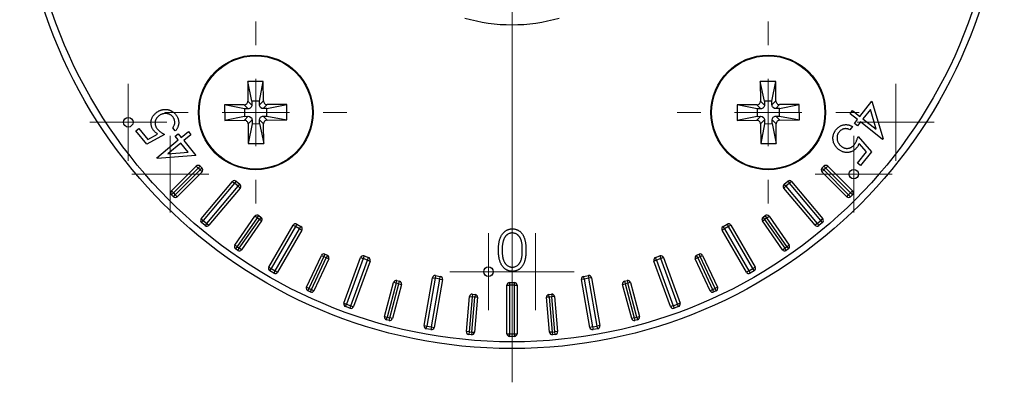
# Model space of a CAD drawing. Header units: millimetres. Extents: x -886 to 1060, y 410 to 488.
# Tile 3 of 4: x 985 to 1058, y 410 to 437. Entities that reach past the tile are written whole.
import ezdxf

# ---------------------------------------------------------------- set-up
doc = ezdxf.new("R2010")
doc.units = ezdxf.units.MM

# ---------------------------------------------------------------- blocks, each defined once
blk = doc.blocks.new('SW_CENTERMARKSYMBOL_0')
at = {"color": 0, "linetype": 'Continuous', "lineweight": 18}
for p, q in [((0, 5), (0, 6.75)), ((0, 0), (0, 2.5)), ((-5, 0), (-6.75, 0)), ((0, 0), (-2.5, 0)), ((0, 0), (0, -2.5)), ((0, 0), (2.5, 0)), ((5, 0), (6.75, 0)), ((0, -5), (0, -6.75))]:
    blk.add_line(p, q, dxfattribs=at)
blk = doc.blocks.new('SW_CENTERMARKSYMBOL_1')
at = {"color": 0, "linetype": 'Continuous', "lineweight": 18}
blk.add_line((0, -5), (0, -39), dxfattribs=at)
blk = doc.blocks.new('SW_CENTERMARKSYMBOL_3')
at = {"color": 0, "linetype": 'Continuous', "lineweight": 18}
for p, q in [((0, 5), (0, 6.75)), ((0, 0), (0, 2.5)), ((-5, 0), (-6.75, 0)), ((0, 0), (-2.5, 0)), ((0, 0), (0, -2.5)), ((0, 0), (2.5, 0)), ((5, 0), (6.75, 0)), ((0, -5), (0, -6.75))]:
    blk.add_line(p, q, dxfattribs=at)
blk = doc.blocks.new('SW_CENTERMARKSYMBOL_5')
at = {"color": 0, "linetype": 'Continuous', "lineweight": 18}
for p, q in [((0, 2.5), (0, 2.85)), ((0, 0), (0, 2.5)), ((-2.5, 0), (-2.85, 0)), ((0, 0), (-2.5, 0)), ((0, 0), (0, -2.5)), ((0, 0), (2.5, 0)), ((2.5, 0), (2.85, 0)), ((0, -2.5), (0, -2.85))]:
    blk.add_line(p, q, dxfattribs=at)
blk = doc.blocks.new('SW_CENTERMARKSYMBOL_6')
at = {"color": 0, "linetype": 'Continuous', "lineweight": 18}
for p, q in [((0, 2.5), (0, 2.85)), ((0, 0), (0, 2.5)), ((-2.5, 0), (-2.85, 0)), ((0, 0), (-2.5, 0)), ((0, 0), (0, -2.5)), ((0, 0), (2.5, 0)), ((2.5, 0), (2.85, 0)), ((0, -2.5), (0, -2.85))]:
    blk.add_line(p, q, dxfattribs=at)
blk = doc.blocks.new('SW_CENTERMARKSYMBOL_7')
at = {"color": 0, "linetype": 'Continuous', "lineweight": 18}
for p, q in [((0, 2.5), (0, 2.85)), ((0, 0), (0, 2.5)), ((-2.5, 0), (-2.85, 0)), ((0, 0), (-2.5, 0)), ((0, 0), (0, -2.5)), ((0, 0), (2.5, 0)), ((2.5, 0), (2.85, 0)), ((0, -2.5), (0, -2.85))]:
    blk.add_line(p, q, dxfattribs=at)
blk = doc.blocks.new('SW_CENTERMARKSYMBOL_8')
at = {"color": 0, "linetype": 'Continuous', "lineweight": 18}
for p, q in [((0, 2.5), (0, 2.85)), ((0, 0), (0, 2.5)), ((-2.5, 0), (-2.85, 0)), ((0, 0), (-2.5, 0)), ((0, 0), (0, -2.5)), ((0, 0), (2.5, 0)), ((2.5, 0), (2.85, 0)), ((0, -2.5), (0, -2.85))]:
    blk.add_line(p, q, dxfattribs=at)
blk = doc.blocks.new('SW_CENTERMARKSYMBOL_9')
at = {"color": 0, "linetype": 'Continuous', "lineweight": 18}
for p, q in [((0, 2.5), (0, 2.85)), ((0, 0), (0, 2.5)), ((-2.5, 0), (-2.85, 0)), ((0, 0), (-2.5, 0)), ((0, 0), (0, -2.5)), ((0, 0), (2.5, 0)), ((2.5, 0), (2.85, 0)), ((0, -2.5), (0, -2.85))]:
    blk.add_line(p, q, dxfattribs=at)
blk = doc.blocks.new('SW_CENTERMARKSYMBOL_10')
at = {"color": 0, "linetype": 'Continuous', "lineweight": 18}
for p, q in [((0, 2.5), (0, 2.85)), ((0, 0), (0, 2.5)), ((-2.5, 0), (-2.85, 0)), ((0, 0), (-2.5, 0)), ((0, 0), (0, -2.5)), ((0, 0), (2.5, 0)), ((2.5, 0), (2.85, 0)), ((0, -2.5), (0, -2.85))]:
    blk.add_line(p, q, dxfattribs=at)

msp = doc.modelspace()

# ---------------------------------------------------------------- linework, layer by layer
at = {"color": 7, "linetype": 'Continuous', "lineweight": 25}
for p, q in [((1002.709, 432.784), (1001.559, 432.774)), ((1001.559, 432.774), (1001.571, 431.324)), ((1001.867, 431.307), (1001.559, 432.774)), ((1002.426, 431.311), (1002.709, 432.784)), ((1002.721, 431.334), (1002.709, 432.784)), ((1040.709, 432.784), (1039.559, 432.774)), ((1039.559, 432.774), (1039.571, 431.324)), ((1039.867, 431.307), (1039.559, 432.774)), ((1040.426, 431.311), (1040.709, 432.784)), ((1040.721, 431.334), (1040.709, 432.784)), ((1001.299, 431.047), (999.849, 431.034)), ((999.849, 431.034), (999.859, 429.884)), ((1001.322, 430.752), (999.849, 431.034)), ((1001.597, 430.754), (1001.299, 431.047)), ((1001.597, 430.754), (1001.322, 430.752)), ((1001.322, 430.752), (1001.327, 430.192)), ((1001.869, 431.032), (1001.571, 431.324)), ((1002.426, 431.311), (1001.867, 431.307)), ((1001.867, 431.307), (1001.869, 431.032)), ((1002.429, 431.037), (1002.426, 431.311)), ((1002.429, 431.037), (1002.721, 431.334)), ((1002.706, 430.764), (1002.998, 431.062)), ((1002.981, 430.767), (1002.706, 430.764)), ((1002.981, 430.767), (1004.449, 431.075)), ((1002.986, 430.207), (1002.981, 430.767)), ((1004.449, 431.075), (1002.998, 431.062)), ((1004.459, 429.925), (1004.449, 431.075)), ((1039.299, 431.047), (1037.849, 431.034)), ((1037.849, 431.034), (1037.859, 429.884)), ((1039.322, 430.752), (1037.849, 431.034)), ((1039.597, 430.754), (1039.299, 431.047)), ((1039.597, 430.754), (1039.322, 430.752)), ((1039.322, 430.752), (1039.327, 430.192)), ((1039.869, 431.032), (1039.571, 431.324)), ((1040.426, 431.311), (1039.867, 431.307)), ((1039.867, 431.307), (1039.869, 431.032)), ((1040.429, 431.037), (1040.426, 431.311)), ((1040.429, 431.037), (1040.721, 431.334)), ((1040.706, 430.764), (1040.998, 431.062)), ((1040.981, 430.767), (1040.706, 430.764)), ((1040.981, 430.767), (1042.449, 431.075)), ((1040.986, 430.207), (1040.981, 430.767)), ((1042.449, 431.075), (1040.998, 431.062)), ((1042.459, 429.925), (1042.449, 431.075)), ((1046.949, 430.188), (1047.842, 431.31)), ((1047.842, 431.31), (1048.663, 428.52)), ((1001.327, 430.192), (999.859, 429.884)), ((1001.601, 430.195), (1001.309, 429.897)), ((1001.327, 430.192), (1001.601, 430.195)), ((1002.711, 430.204), (1002.986, 430.207)), ((1002.711, 430.204), (1003.009, 429.912)), ((1002.986, 430.207), (1004.459, 429.925)), ((1039.327, 430.192), (1037.859, 429.884)), ((1039.601, 430.195), (1039.309, 429.897)), ((1039.327, 430.192), (1039.601, 430.195)), ((1040.711, 430.204), (1040.986, 430.207)), ((1040.711, 430.204), (1041.009, 429.912)), ((1040.986, 430.207), (1042.459, 429.925)), ((1046.217, 430.387), (1046.404, 430.622)), ((1046.762, 429.953), (1046.217, 430.387)), ((1046.404, 430.622), (1046.949, 430.188)), ((1047.725, 430.699), (1047.175, 430.008)), ((1047.175, 430.008), (1048.153, 429.23)), ((1048.153, 429.23), (1047.725, 430.699)), ((993.266, 429.117), (993.484, 429.297)), ((993.484, 429.297), (994.157, 428.48)), ((996.191, 429.109), (995.997, 429.345)), ((999.859, 429.884), (1001.309, 429.897)), ((1001.879, 429.922), (1001.586, 429.625)), ((1001.586, 429.625), (1001.599, 428.175)), ((1001.881, 429.647), (1001.599, 428.175)), ((1001.879, 429.922), (1001.881, 429.647)), ((1001.881, 429.647), (1002.441, 429.652)), ((1002.441, 429.652), (1002.438, 429.927)), ((1002.438, 429.927), (1002.736, 429.635)), ((1002.441, 429.652), (1002.749, 428.185)), ((1002.749, 428.185), (1002.736, 429.635)), ((1003.009, 429.912), (1004.459, 429.925)), ((1037.859, 429.884), (1039.309, 429.897)), ((1039.879, 429.922), (1039.586, 429.625)), ((1039.586, 429.625), (1039.599, 428.175)), ((1039.881, 429.647), (1039.599, 428.175)), ((1039.879, 429.922), (1039.881, 429.647)), ((1039.881, 429.647), (1040.441, 429.652)), ((1040.438, 429.927), (1040.736, 429.635)), ((1040.441, 429.652), (1040.438, 429.927)), ((1040.441, 429.652), (1040.749, 428.185)), ((1040.749, 428.185), (1040.736, 429.635)), ((1041.009, 429.912), (1042.459, 429.925)), ((1046.389, 429.436), (1046.197, 429.194)), ((1046.536, 429.669), (1046.762, 429.953)), ((1046.762, 429.489), (1046.536, 429.669)), ((1046.988, 429.773), (1046.762, 429.489)), ((1048.624, 428.472), (1046.988, 429.773)), ((994.084, 428.125), (993.266, 429.117)), ((995.397, 428.85), (994.084, 428.125)), ((994.157, 428.48), (994.876, 428.881)), ((996.18, 428.719), (996.4, 428.9)), ((996.408, 428.442), (996.18, 428.719)), ((996.4, 428.9), (996.628, 428.623)), ((996.628, 428.623), (997.161, 429.063)), ((997.35, 428.833), (996.817, 428.394)), ((997.161, 429.063), (997.35, 428.833)), ((1046.811, 428.706), (1047.804, 427.562)), ((1048.663, 428.52), (1048.624, 428.472)), ((994.811, 427.126), (996.408, 428.442)), ((996.597, 428.212), (995.642, 427.425)), ((997.154, 427.537), (996.597, 428.212)), ((996.817, 428.394), (997.721, 427.298)), ((1001.599, 428.175), (1002.749, 428.185)), ((1039.599, 428.175), (1040.749, 428.185)), ((1047.436, 427.56), (1046.89, 428.185)), ((994.85, 427.079), (994.811, 427.126)), ((997.721, 427.298), (994.85, 427.079)), ((995.642, 427.425), (997.154, 427.537)), ((1046.771, 426.723), (1047.436, 427.56)), ((1047.804, 427.562), (1046.995, 426.545)), ((995.91, 424.66), (997.749, 426.498)), ((997.89, 426.357), (996.052, 424.518)), ((997.89, 426.357), (997.749, 426.498)), ((997.89, 426.357), (998.032, 426.498)), ((998.032, 426.215), (997.89, 426.357)), ((998.032, 426.498), (998.173, 426.357)), ((998.173, 426.357), (998.032, 426.215)), ((1044.134, 426.357), (1044.276, 426.498)), ((1044.134, 426.357), (1044.276, 426.215)), ((1044.417, 426.357), (1044.276, 426.498)), ((1044.417, 426.357), (1044.276, 426.215)), ((1044.417, 426.357), (1044.559, 426.498)), ((1046.256, 424.518), (1044.417, 426.357)), ((1044.559, 426.498), (1046.397, 424.66)), ((1046.995, 426.545), (1046.771, 426.723)), ((996.193, 424.377), (998.032, 426.215)), ((998.173, 426.074), (996.334, 424.236)), ((998.173, 426.074), (998.032, 426.215)), ((1044.134, 426.074), (1044.276, 426.215)), ((1045.973, 424.236), (1044.134, 426.074)), ((1044.276, 426.215), (1046.114, 424.377)), ((998.112, 422.602), (1000.426, 425.36)), ((1000.579, 425.232), (998.265, 422.474)), ((998.533, 422.249), (1000.847, 425.007)), ((1001.001, 424.878), (998.686, 422.12)), ((1000.426, 425.36), (1000.579, 425.232)), ((1000.708, 425.385), (1000.579, 425.232)), ((1000.847, 425.007), (1000.579, 425.232)), ((1000.708, 425.385), (1000.976, 425.16)), ((1000.847, 425.007), (1000.976, 425.16)), ((1000.847, 425.007), (1001.001, 424.878)), ((1041.46, 425.007), (1041.307, 424.878)), ((1043.621, 422.12), (1041.307, 424.878)), ((1041.332, 425.16), (1041.6, 425.385)), ((1041.46, 425.007), (1041.332, 425.16)), ((1041.728, 425.232), (1041.46, 425.007)), ((1041.46, 425.007), (1043.774, 422.249)), ((1041.6, 425.385), (1041.728, 425.232)), ((1041.881, 425.36), (1041.728, 425.232)), ((1044.042, 422.474), (1041.728, 425.232)), ((1041.881, 425.36), (1044.195, 422.602)), ((996.052, 424.518), (995.91, 424.66)), ((996.052, 424.518), (995.91, 424.377)), ((996.052, 424.236), (995.91, 424.377)), ((996.052, 424.518), (996.193, 424.377)), ((996.052, 424.236), (996.193, 424.377)), ((996.334, 424.236), (996.193, 424.377)), ((1045.973, 424.236), (1046.114, 424.377)), ((1046.114, 424.377), (1046.256, 424.518)), ((1046.256, 424.236), (1046.114, 424.377)), ((1046.256, 424.518), (1046.397, 424.66)), ((1046.256, 424.518), (1046.397, 424.377)), ((1046.397, 424.377), (1046.256, 424.236)), ((1000.604, 420.653), (1002.095, 422.783)), ((1002.259, 422.668), (1002.095, 422.783)), ((1002.259, 422.668), (1002.373, 422.832)), ((1002.373, 422.832), (1002.537, 422.718)), ((1002.537, 422.718), (1002.423, 422.554)), ((1039.77, 422.718), (1039.934, 422.832)), ((1039.77, 422.718), (1039.885, 422.554)), ((1040.049, 422.668), (1039.934, 422.832)), ((1040.049, 422.668), (1040.213, 422.783)), ((1040.213, 422.783), (1041.704, 420.653)), ((998.112, 422.602), (998.265, 422.474)), ((998.137, 422.321), (998.265, 422.474)), ((998.405, 422.096), (998.137, 422.321)), ((998.265, 422.474), (998.533, 422.249)), ((998.533, 422.249), (998.405, 422.096)), ((998.533, 422.249), (998.686, 422.12)), ((1002.259, 422.668), (1000.767, 420.539)), ((1000.931, 420.424), (1002.423, 422.554)), ((1002.586, 422.439), (1001.095, 420.309)), ((1002.423, 422.554), (1002.259, 422.668)), ((1002.586, 422.439), (1002.423, 422.554)), ((1003.129, 419.01), (1004.929, 422.127)), ((1005.102, 422.027), (1003.302, 418.91)), ((1004.929, 422.127), (1005.102, 422.027)), ((1005.202, 422.2), (1005.102, 422.027)), ((1005.405, 421.852), (1005.102, 422.027)), ((1005.202, 422.2), (1005.505, 422.025)), ((1005.405, 421.852), (1005.505, 422.025)), ((1036.802, 422.025), (1037.105, 422.2)), ((1036.902, 421.852), (1036.802, 422.025)), ((1037.205, 422.027), (1036.902, 421.852)), ((1037.105, 422.2), (1037.205, 422.027)), ((1037.378, 422.127), (1037.205, 422.027)), ((1039.005, 418.91), (1037.205, 422.027)), ((1037.378, 422.127), (1039.178, 419.01)), ((1039.721, 422.439), (1039.885, 422.554)), ((1041.212, 420.309), (1039.721, 422.439)), ((1040.049, 422.668), (1039.885, 422.554)), ((1039.885, 422.554), (1041.376, 420.424)), ((1041.54, 420.539), (1040.049, 422.668)), ((1043.774, 422.249), (1043.621, 422.12)), ((1043.774, 422.249), (1044.042, 422.474)), ((1043.774, 422.249), (1043.903, 422.096)), ((1044.171, 422.321), (1043.903, 422.096)), ((1044.195, 422.602), (1044.042, 422.474)), ((1044.171, 422.321), (1044.042, 422.474)), ((1003.605, 418.735), (1005.405, 421.852)), ((1005.579, 421.752), (1003.779, 418.635)), ((1005.405, 421.852), (1005.579, 421.752)), ((1036.902, 421.852), (1036.729, 421.752)), ((1038.529, 418.635), (1036.729, 421.752)), ((1036.902, 421.852), (1038.702, 418.735)), ((1000.767, 420.539), (1000.604, 420.653)), ((1000.767, 420.539), (1000.653, 420.375)), ((1000.767, 420.539), (1000.931, 420.424)), ((1041.376, 420.424), (1041.54, 420.539)), ((1041.54, 420.539), (1041.704, 420.653)), ((1041.54, 420.539), (1041.655, 420.375)), ((1000.817, 420.26), (1000.653, 420.375)), ((1000.817, 420.26), (1000.931, 420.424)), ((1001.095, 420.309), (1000.931, 420.424)), ((1005.921, 417.523), (1007.02, 419.879)), ((1007.201, 419.795), (1006.103, 417.438)), ((1007.02, 419.879), (1007.201, 419.795)), ((1007.286, 419.976), (1007.201, 419.795)), ((1007.383, 419.71), (1007.201, 419.795)), ((1007.286, 419.976), (1007.467, 419.891)), ((1007.467, 419.891), (1007.383, 419.71)), ((1010.182, 419.845), (1010.113, 419.657)), ((1010.182, 419.845), (1010.511, 419.725)), ((1031.797, 419.725), (1032.126, 419.845)), ((1032.126, 419.845), (1032.194, 419.657)), ((1034.84, 419.891), (1035.021, 419.976)), ((1034.925, 419.71), (1034.84, 419.891)), ((1035.106, 419.795), (1034.925, 419.71)), ((1035.106, 419.795), (1035.021, 419.976)), ((1035.106, 419.795), (1035.287, 419.879)), ((1036.205, 417.438), (1035.106, 419.795)), ((1035.287, 419.879), (1036.386, 417.523)), ((1041.212, 420.309), (1041.376, 420.424)), ((1041.491, 420.26), (1041.376, 420.424)), ((1041.655, 420.375), (1041.491, 420.26)), ((1006.284, 417.354), (1007.383, 419.71)), ((1007.564, 419.626), (1006.465, 417.269)), ((1007.564, 419.626), (1007.383, 419.71)), ((1008.694, 416.343), (1009.925, 419.725)), ((1010.113, 419.657), (1008.882, 416.274)), ((1009.211, 416.154), (1010.442, 419.537)), ((1010.63, 419.469), (1009.399, 416.086)), ((1009.925, 419.725), (1010.113, 419.657)), ((1010.442, 419.537), (1010.113, 419.657)), ((1010.442, 419.537), (1010.511, 419.725)), ((1010.442, 419.537), (1010.63, 419.469)), ((1031.865, 419.537), (1031.677, 419.469)), ((1032.909, 416.086), (1031.677, 419.469)), ((1031.865, 419.537), (1031.797, 419.725)), ((1032.194, 419.657), (1031.865, 419.537)), ((1031.865, 419.537), (1033.097, 416.154)), ((1032.382, 419.725), (1032.194, 419.657)), ((1033.425, 416.274), (1032.194, 419.657)), ((1032.382, 419.725), (1033.613, 416.343)), ((1034.925, 419.71), (1034.743, 419.626)), ((1035.842, 417.269), (1034.743, 419.626)), ((1034.925, 419.71), (1036.023, 417.354)), ((1003.129, 419.01), (1003.302, 418.91)), ((1003.202, 418.736), (1003.302, 418.91)), ((1003.505, 418.561), (1003.202, 418.736)), ((1003.302, 418.91), (1003.605, 418.735)), ((1003.605, 418.735), (1003.505, 418.561)), ((1003.605, 418.735), (1003.779, 418.635)), ((1015.494, 418.39), (1015.459, 418.193)), ((1015.494, 418.39), (1015.839, 418.329)), ((1015.804, 418.132), (1015.839, 418.329)), ((1026.469, 418.329), (1026.813, 418.39)), ((1026.503, 418.132), (1026.469, 418.329)), ((1026.813, 418.39), (1026.848, 418.193)), ((1038.702, 418.735), (1038.529, 418.635)), ((1038.702, 418.735), (1039.005, 418.91)), ((1038.702, 418.735), (1038.802, 418.561)), ((1039.105, 418.736), (1038.802, 418.561)), ((1039.178, 419.01), (1039.005, 418.91)), ((1039.105, 418.736), (1039.005, 418.91)), ((1011.702, 415.363), (1012.375, 417.875)), ((1012.568, 417.823), (1011.895, 415.311)), ((1012.088, 415.26), (1012.761, 417.771)), ((1012.954, 417.719), (1012.282, 415.208)), ((1012.568, 417.823), (1012.375, 417.875)), ((1012.568, 417.823), (1012.62, 418.016)), ((1012.761, 417.771), (1012.568, 417.823)), ((1012.62, 418.016), (1012.813, 417.964)), ((1012.761, 417.771), (1012.813, 417.964)), ((1012.761, 417.771), (1012.954, 417.719)), ((1014.637, 414.682), (1015.262, 418.228)), ((1015.459, 418.193), (1014.834, 414.648)), ((1015.179, 414.587), (1015.804, 418.132)), ((1015.262, 418.228), (1015.459, 418.193)), ((1016.001, 418.097), (1015.376, 414.552)), ((1015.804, 418.132), (1015.459, 418.193)), ((1015.804, 418.132), (1016.001, 418.097)), ((1020.779, 414.079), (1020.779, 417.679)), ((1020.779, 417.679), (1020.979, 417.679)), ((1020.979, 417.879), (1020.979, 417.679)), ((1020.979, 417.879), (1021.329, 417.879)), ((1020.979, 417.679), (1020.979, 414.079)), ((1021.329, 417.679), (1020.979, 417.679)), ((1021.329, 417.679), (1021.329, 417.879)), ((1021.329, 414.079), (1021.329, 417.679)), ((1021.329, 417.679), (1021.529, 417.679)), ((1021.529, 417.679), (1021.529, 414.079)), ((1026.503, 418.132), (1026.306, 418.097)), ((1026.932, 414.552), (1026.306, 418.097)), ((1026.848, 418.193), (1026.503, 418.132)), ((1026.503, 418.132), (1027.128, 414.587)), ((1027.045, 418.228), (1026.848, 418.193)), ((1027.473, 414.648), (1026.848, 418.193)), ((1027.045, 418.228), (1027.67, 414.682)), ((1029.353, 417.719), (1029.546, 417.771)), ((1030.026, 415.208), (1029.353, 417.719)), ((1029.494, 417.964), (1029.688, 418.016)), ((1029.494, 417.964), (1029.546, 417.771)), ((1029.739, 417.823), (1029.546, 417.771)), ((1029.546, 417.771), (1030.219, 415.26)), ((1029.688, 418.016), (1029.739, 417.823)), ((1029.932, 417.875), (1029.739, 417.823)), ((1030.412, 415.311), (1029.739, 417.823)), ((1029.932, 417.875), (1030.605, 415.363)), ((1006.103, 417.438), (1005.921, 417.523)), ((1006.103, 417.438), (1006.018, 417.257)), ((1006.199, 417.173), (1006.018, 417.257)), ((1006.103, 417.438), (1006.284, 417.354)), ((1006.284, 417.354), (1006.199, 417.173)), ((1006.284, 417.354), (1006.465, 417.269)), ((1017.77, 414.24), (1017.996, 416.83)), ((1017.996, 416.83), (1018.195, 416.813)), ((1018.213, 417.012), (1018.195, 416.813)), ((1018.213, 417.012), (1018.412, 416.995)), ((1018.412, 416.995), (1018.395, 416.796)), ((1023.895, 416.995), (1024.095, 417.012)), ((1023.913, 416.796), (1023.895, 416.995)), ((1024.095, 417.012), (1024.112, 416.813)), ((1024.311, 416.83), (1024.112, 416.813)), ((1024.311, 416.83), (1024.538, 414.24)), ((1035.842, 417.269), (1036.023, 417.354)), ((1036.023, 417.354), (1036.205, 417.438)), ((1036.108, 417.173), (1036.023, 417.354)), ((1036.289, 417.257), (1036.108, 417.173)), ((1036.386, 417.523), (1036.205, 417.438)), ((1036.289, 417.257), (1036.205, 417.438)), ((1008.694, 416.343), (1008.882, 416.274)), ((1008.814, 416.086), (1008.882, 416.274)), ((1008.882, 416.274), (1009.211, 416.154)), ((1009.211, 416.154), (1009.142, 415.966)), ((1009.211, 416.154), (1009.399, 416.086)), ((1018.195, 416.813), (1017.969, 414.223)), ((1018.168, 414.205), (1018.395, 416.796)), ((1018.395, 416.796), (1018.195, 416.813)), ((1018.594, 416.778), (1018.367, 414.188)), ((1018.594, 416.778), (1018.395, 416.796)), ((1023.913, 416.796), (1023.714, 416.778)), ((1023.94, 414.188), (1023.714, 416.778)), ((1024.112, 416.813), (1023.913, 416.796)), ((1023.913, 416.796), (1024.139, 414.205)), ((1024.339, 414.223), (1024.112, 416.813)), ((1033.097, 416.154), (1032.909, 416.086)), ((1033.097, 416.154), (1033.425, 416.274)), ((1033.097, 416.154), (1033.165, 415.966)), ((1033.613, 416.343), (1033.425, 416.274)), ((1033.494, 416.086), (1033.425, 416.274)), ((1009.142, 415.966), (1008.814, 416.086)), ((1033.494, 416.086), (1033.165, 415.966)), ((1011.702, 415.363), (1011.895, 415.311)), ((1011.843, 415.118), (1011.895, 415.311)), ((1012.037, 415.067), (1011.843, 415.118)), ((1011.895, 415.311), (1012.088, 415.26)), ((1012.037, 415.067), (1012.088, 415.26)), ((1012.282, 415.208), (1012.088, 415.26)), ((1014.637, 414.682), (1014.834, 414.648)), ((1014.799, 414.451), (1014.834, 414.648)), ((1014.834, 414.648), (1015.179, 414.587)), ((1027.128, 414.587), (1027.473, 414.648)), ((1027.67, 414.682), (1027.473, 414.648)), ((1027.508, 414.451), (1027.473, 414.648)), ((1030.219, 415.26), (1030.026, 415.208)), ((1030.219, 415.26), (1030.412, 415.311)), ((1030.219, 415.26), (1030.271, 415.067)), ((1030.464, 415.118), (1030.271, 415.067)), ((1030.412, 415.311), (1030.605, 415.363)), ((1030.412, 415.311), (1030.464, 415.118)), ((1015.144, 414.39), (1014.799, 414.451)), ((1015.179, 414.587), (1015.144, 414.39)), ((1015.179, 414.587), (1015.376, 414.552)), ((1017.969, 414.223), (1017.77, 414.24)), ((1017.969, 414.223), (1017.951, 414.024)), ((1018.151, 414.006), (1017.951, 414.024)), ((1017.969, 414.223), (1018.168, 414.205)), ((1018.168, 414.205), (1018.151, 414.006)), ((1018.168, 414.205), (1018.367, 414.188)), ((1020.779, 414.079), (1020.979, 414.079)), ((1020.979, 414.079), (1021.329, 414.079)), ((1020.979, 413.879), (1020.979, 414.079)), ((1021.329, 414.079), (1021.329, 413.879)), ((1021.329, 414.079), (1021.529, 414.079)), ((1024.139, 414.205), (1023.94, 414.188)), ((1024.139, 414.205), (1024.339, 414.223)), ((1024.139, 414.205), (1024.157, 414.006)), ((1024.356, 414.024), (1024.157, 414.006)), ((1024.538, 414.24), (1024.339, 414.223)), ((1024.356, 414.024), (1024.339, 414.223)), ((1027.128, 414.587), (1026.932, 414.552)), ((1027.128, 414.587), (1027.163, 414.39)), ((1027.508, 414.451), (1027.163, 414.39)), ((1021.329, 413.879), (1020.979, 413.879))]:
    msp.add_line(p, q, dxfattribs=at)
for centre, radius in [((1021.154, 449.479), 36.5), ((1021.154, 449.479), 36), ((1002.154, 430.479), 4.25), ((1002.154, 430.479), 4.2), ((1040.154, 430.479), 4.25), ((1040.154, 430.479), 4.2), ((992.708, 429.748), 0.35), ((1046.488, 425.909), 0.35), ((1019.404, 418.679), 0.35)]:
    msp.add_circle(centre, radius, dxfattribs=at)
for centre, radius, start, end in [((1021.154, 449.479), 12.5, 253.7398, 286.2602), ((997.89, 426.357), 0.2, 45, 135), ((998.032, 426.215), 0.2, 315, 45), ((1044.276, 426.215), 0.2, 135, 225), ((1044.417, 426.357), 0.2, 45, 135), ((1000.579, 425.232), 0.2, 50, 140), ((1000.847, 425.007), 0.2, 320, 50), ((1041.46, 425.007), 0.2, 130, 220), ((1041.728, 425.232), 0.2, 40, 130), ((996.052, 424.518), 0.2, 135, 225), ((996.193, 424.377), 0.2, 225, 315), ((1046.114, 424.377), 0.2, 225, 315), ((1046.256, 424.518), 0.2, 315, 45), ((1002.259, 422.668), 0.2, 55, 145), ((1002.423, 422.554), 0.2, 325, 55), ((1039.885, 422.554), 0.2, 125, 215), ((1040.049, 422.668), 0.2, 35, 125), ((998.265, 422.474), 0.2, 140, 230), ((998.533, 422.249), 0.2, 230, 320), ((1005.102, 422.027), 0.2, 60, 150), ((1005.405, 421.852), 0.2, 330, 60), ((1036.902, 421.852), 0.2, 120, 210), ((1037.205, 422.027), 0.2, 30, 120), ((1043.774, 422.249), 0.2, 220, 310), ((1044.042, 422.474), 0.2, 310, 40), ((1000.767, 420.539), 0.2, 145, 235), ((1041.54, 420.539), 0.2, 305, 35), ((1000.931, 420.424), 0.2, 235, 325), ((1007.201, 419.795), 0.2, 65, 155), ((1007.383, 419.71), 0.2, 335, 65), ((1010.113, 419.657), 0.2, 70, 160), ((1032.194, 419.657), 0.2, 20, 110), ((1034.925, 419.71), 0.2, 115, 205), ((1035.106, 419.795), 0.2, 25, 115), ((1041.376, 420.424), 0.2, 215, 305), ((1010.442, 419.537), 0.2, 340, 70), ((1031.865, 419.537), 0.2, 110, 200), ((1003.302, 418.91), 0.2, 150, 240), ((1003.605, 418.735), 0.2, 240, 330), ((1015.459, 418.193), 0.2, 80, 170), ((1015.804, 418.132), 0.2, 350, 80), ((1026.503, 418.132), 0.2, 100, 190), ((1026.848, 418.193), 0.2, 10, 100), ((1038.702, 418.735), 0.2, 210, 300), ((1039.005, 418.91), 0.2, 300, 30), ((1012.568, 417.823), 0.2, 75, 165), ((1012.761, 417.771), 0.2, 345, 75), ((1020.979, 417.679), 0.2, 90, 180), ((1021.329, 417.679), 0.2, 0, 90), ((1029.546, 417.771), 0.2, 105, 195), ((1029.739, 417.823), 0.2, 15, 105), ((1006.103, 417.438), 0.2, 155, 245), ((1006.284, 417.354), 0.2, 245, 335), ((1018.195, 416.813), 0.2, 85, 175), ((1018.395, 416.796), 0.2, 355, 85), ((1023.913, 416.796), 0.2, 95, 185), ((1024.112, 416.813), 0.2, 5, 95), ((1036.023, 417.354), 0.2, 205, 295), ((1036.205, 417.438), 0.2, 295, 25), ((1008.882, 416.274), 0.2, 160, 250), ((1033.425, 416.274), 0.2, 290, 20), ((1009.211, 416.154), 0.2, 250, 340), ((1033.097, 416.154), 0.2, 200, 290), ((1011.895, 415.311), 0.2, 165, 255), ((1012.088, 415.26), 0.2, 255, 345), ((1014.834, 414.648), 0.2, 170, 260), ((1027.473, 414.648), 0.2, 280, 10), ((1030.219, 415.26), 0.2, 195, 285), ((1030.412, 415.311), 0.2, 285, 15), ((1015.179, 414.587), 0.2, 260, 350), ((1017.969, 414.223), 0.2, 175, 265), ((1018.168, 414.205), 0.2, 265, 355), ((1020.979, 414.079), 0.2, 180, 270), ((1021.329, 414.079), 0.2, 270, 0), ((1024.139, 414.205), 0.2, 185, 275), ((1024.339, 414.223), 0.2, 275, 5), ((1027.128, 414.587), 0.2, 190, 280)]:
    msp.add_arc(centre, radius, start, end, dxfattribs=at)
for points, knots in [([(994.764, 430.45), (994.783, 430.465), (994.82, 430.495), (994.879, 430.535), (994.94, 430.572), (995.002, 430.604), (995.065, 430.631), (995.131, 430.654), (995.197, 430.673), (995.264, 430.688), (995.332, 430.698), (995.4, 430.705), (995.466, 430.706), (995.532, 430.703), (995.597, 430.695), (995.661, 430.682), (995.724, 430.666), (995.787, 430.644), (995.848, 430.618), (995.907, 430.587), (995.965, 430.552), (996.021, 430.513), (996.075, 430.47), (996.128, 430.422), (996.179, 430.37), (996.211, 430.333), (996.227, 430.314)], [0, 0, 0, 0, 0.043955, 0.087288, 0.129856, 0.172138, 0.214316, 0.256107, 0.297923, 0.340167, 0.381878, 0.422923, 0.463446, 0.503275, 0.542981, 0.582425, 0.622091, 0.662263, 0.702668, 0.742994, 0.783934, 0.82535, 0.867421, 0.910587, 0.954468, 1, 1, 1, 1]), ([(1001.299, 431.047), (1001.364, 431.048), (1001.439, 431.075), (1001.546, 431.183), (1001.572, 431.259), (1001.571, 431.324)], [0, 0, 0, 0, 0.5, 0.5, 1, 1, 1, 1]), ([(1001.869, 431.032), (1001.87, 430.967), (1001.843, 430.891), (1001.737, 430.783), (1001.661, 430.755), (1001.597, 430.754)], [0, 0, 0, 0, 0.5, 0.5, 1, 1, 1, 1]), ([(1002.706, 430.764), (1002.641, 430.764), (1002.565, 430.79), (1002.457, 430.896), (1002.429, 430.972), (1002.429, 431.037)], [0, 0, 0, 0, 0.5, 0.5, 1, 1, 1, 1]), ([(1002.721, 431.334), (1002.722, 431.27), (1002.749, 431.194), (1002.858, 431.087), (1002.934, 431.061), (1002.998, 431.062)], [0, 0, 0, 0, 0.5, 0.5, 1, 1, 1, 1]), ([(1039.299, 431.047), (1039.364, 431.048), (1039.439, 431.075), (1039.546, 431.183), (1039.572, 431.259), (1039.571, 431.324)], [0, 0, 0, 0, 0.5, 0.5, 1, 1, 1, 1]), ([(1039.869, 431.032), (1039.87, 430.967), (1039.843, 430.891), (1039.737, 430.783), (1039.661, 430.755), (1039.597, 430.754)], [0, 0, 0, 0, 0.5, 0.5, 1, 1, 1, 1]), ([(1040.706, 430.764), (1040.641, 430.764), (1040.565, 430.79), (1040.457, 430.896), (1040.429, 430.972), (1040.429, 431.037)], [0, 0, 0, 0, 0.5, 0.5, 1, 1, 1, 1]), ([(1040.721, 431.334), (1040.722, 431.27), (1040.749, 431.194), (1040.858, 431.087), (1040.934, 431.061), (1040.998, 431.062)], [0, 0, 0, 0, 0.5, 0.5, 1, 1, 1, 1]), ([(994.61, 429.115), (994.59, 429.141), (994.549, 429.192), (994.499, 429.274), (994.458, 429.358), (994.425, 429.443), (994.403, 429.531), (994.391, 429.621), (994.387, 429.712), (994.393, 429.805), (994.408, 429.897), (994.432, 429.986), (994.464, 430.073), (994.507, 430.155), (994.558, 430.234), (994.618, 430.31), (994.686, 430.383), (994.738, 430.428), (994.764, 430.45)], [0, 0, 0, 0, 0.066044, 0.129455, 0.191168, 0.251616, 0.311296, 0.370912, 0.431579, 0.493523, 0.555351, 0.616493, 0.677453, 0.73881, 0.800872, 0.864778, 0.931078, 1, 1, 1, 1]), ([(994.948, 430.207), (994.929, 430.192), (994.893, 430.16), (994.845, 430.108), (994.803, 430.055), (994.767, 429.999), (994.738, 429.94), (994.716, 429.879), (994.7, 429.816), (994.691, 429.75), (994.688, 429.684), (994.693, 429.618), (994.704, 429.553), (994.723, 429.488), (994.749, 429.425), (994.782, 429.362), (994.821, 429.299), (994.853, 429.259), (994.869, 429.239)], [0, 0, 0, 0, 0.06694, 0.131478, 0.193694, 0.25421, 0.313435, 0.372538, 0.432108, 0.492564, 0.553045, 0.61306, 0.673314, 0.734524, 0.797377, 0.861766, 0.929446, 1, 1, 1, 1]), ([(996.002, 430.152), (995.986, 430.17), (995.955, 430.206), (995.903, 430.253), (995.846, 430.294), (995.786, 430.328), (995.723, 430.356), (995.655, 430.377), (995.584, 430.392), (995.51, 430.4), (995.435, 430.401), (995.361, 430.396), (995.288, 430.383), (995.216, 430.362), (995.147, 430.335), (995.078, 430.299), (995.011, 430.257), (994.969, 430.224), (994.948, 430.207)], [0, 0, 0, 0, 0.061513, 0.120859, 0.179448, 0.238284, 0.29688, 0.356371, 0.418026, 0.481812, 0.546225, 0.609265, 0.672129, 0.734898, 0.798684, 0.863609, 0.930686, 1, 1, 1, 1]), ([(995.997, 429.345), (996.014, 429.367), (996.047, 429.409), (996.088, 429.477), (996.118, 429.544), (996.139, 429.61), (996.151, 429.678), (996.153, 429.747), (996.148, 429.818), (996.134, 429.89), (996.113, 429.961), (996.083, 430.029), (996.047, 430.094), (996.017, 430.133), (996.002, 430.152)], [0, 0, 0, 0, 0.095136, 0.184203, 0.266664, 0.345238, 0.422092, 0.49994, 0.579973, 0.664028, 0.748875, 0.832931, 0.916055, 1, 1, 1, 1]), ([(996.227, 430.314), (996.245, 430.291), (996.281, 430.245), (996.327, 430.172), (996.366, 430.098), (996.397, 430.022), (996.42, 429.945), (996.436, 429.865), (996.445, 429.785), (996.445, 429.703), (996.438, 429.621), (996.425, 429.541), (996.403, 429.463), (996.375, 429.387), (996.34, 429.314), (996.298, 429.243), (996.248, 429.174), (996.211, 429.131), (996.191, 429.109)], [0, 0, 0, 0, 0.06679, 0.131954, 0.194951, 0.256289, 0.31752, 0.3782, 0.439414, 0.501661, 0.563654, 0.624978, 0.685708, 0.746809, 0.807774, 0.870111, 0.933913, 1, 1, 1, 1]), ([(1001.601, 430.195), (1001.666, 430.195), (1001.742, 430.169), (1001.851, 430.063), (1001.878, 429.987), (1001.879, 429.922)], [0, 0, 0, 0, 0.5, 0.5, 1, 1, 1, 1]), ([(1002.438, 429.927), (1002.438, 429.992), (1002.464, 430.068), (1002.57, 430.176), (1002.646, 430.204), (1002.711, 430.204)], [0, 0, 0, 0, 0.5, 0.5, 1, 1, 1, 1]), ([(1039.601, 430.195), (1039.666, 430.195), (1039.742, 430.169), (1039.851, 430.063), (1039.878, 429.987), (1039.879, 429.922)], [0, 0, 0, 0, 0.5, 0.5, 1, 1, 1, 1]), ([(1040.438, 429.927), (1040.438, 429.992), (1040.464, 430.068), (1040.57, 430.176), (1040.646, 430.204), (1040.711, 430.204)], [0, 0, 0, 0, 0.5, 0.5, 1, 1, 1, 1]), ([(1001.586, 429.625), (1001.586, 429.689), (1001.558, 429.765), (1001.45, 429.871), (1001.374, 429.898), (1001.309, 429.897)], [0, 0, 0, 0, 0.5, 0.5, 1, 1, 1, 1]), ([(1003.009, 429.912), (1002.944, 429.911), (1002.868, 429.884), (1002.762, 429.776), (1002.736, 429.699), (1002.736, 429.635)], [0, 0, 0, 0, 0.5, 0.5, 1, 1, 1, 1]), ([(1039.586, 429.625), (1039.586, 429.689), (1039.558, 429.765), (1039.45, 429.871), (1039.374, 429.898), (1039.309, 429.897)], [0, 0, 0, 0, 0.5, 0.5, 1, 1, 1, 1]), ([(1041.009, 429.912), (1040.944, 429.911), (1040.868, 429.884), (1040.762, 429.776), (1040.736, 429.699), (1040.736, 429.635)], [0, 0, 0, 0, 0.5, 0.5, 1, 1, 1, 1]), ([(1045.191, 429.218), (1045.21, 429.241), (1045.248, 429.287), (1045.31, 429.347), (1045.375, 429.401), (1045.443, 429.448), (1045.515, 429.488), (1045.59, 429.52), (1045.668, 429.545), (1045.749, 429.563), (1045.831, 429.574), (1045.913, 429.577), (1045.994, 429.573), (1046.075, 429.561), (1046.155, 429.54), (1046.234, 429.513), (1046.313, 429.479), (1046.363, 429.45), (1046.389, 429.436)], [0, 0, 0, 0, 0.066965, 0.131832, 0.194761, 0.256249, 0.317438, 0.378076, 0.439508, 0.501693, 0.563827, 0.625022, 0.68536, 0.746282, 0.807465, 0.870175, 0.934003, 1, 1, 1, 1]), ([(1046.197, 429.194), (1046.171, 429.207), (1046.122, 429.231), (1046.047, 429.257), (1045.974, 429.273), (1045.904, 429.28), (1045.835, 429.277), (1045.766, 429.265), (1045.697, 429.245), (1045.629, 429.216), (1045.563, 429.18), (1045.503, 429.136), (1045.447, 429.087), (1045.415, 429.049), (1045.399, 429.03)], [0, 0, 0, 0, 0.095855, 0.184541, 0.267656, 0.345721, 0.422829, 0.500259, 0.580646, 0.66423, 0.749225, 0.832491, 0.915769, 1, 1, 1, 1]), ([(994.876, 428.881), (994.85, 428.9), (994.798, 428.936), (994.727, 428.994), (994.665, 429.053), (994.628, 429.095), (994.61, 429.115)], [0, 0, 0, 0, 0.275017, 0.533327, 0.773747, 1, 1, 1, 1]), ([(994.869, 429.239), (994.883, 429.222), (994.914, 429.187), (994.965, 429.137), (995.022, 429.088), (995.085, 429.039), (995.155, 428.991), (995.23, 428.943), (995.311, 428.895), (995.368, 428.865), (995.397, 428.85)], [0, 0, 0, 0, 0.102468, 0.209921, 0.324113, 0.445339, 0.572811, 0.707853, 0.850181, 1, 1, 1, 1]), ([(1045.363, 427.744), (1045.344, 427.76), (1045.307, 427.79), (1045.255, 427.84), (1045.206, 427.892), (1045.162, 427.947), (1045.121, 428.004), (1045.085, 428.063), (1045.051, 428.125), (1045.014, 428.209), (1044.976, 428.317), (1044.95, 428.449), (1044.943, 428.582), (1044.953, 428.693), (1044.971, 428.78), (1044.988, 428.845), (1045.011, 428.909), (1045.037, 428.973), (1045.069, 429.036), (1045.105, 429.098), (1045.146, 429.159), (1045.176, 429.199), (1045.191, 429.218)], [0, 0, 0, 0, 0.043859, 0.087307, 0.129749, 0.172131, 0.213842, 0.25586, 0.297733, 0.340109, 0.422953, 0.503243, 0.582496, 0.662318, 0.702498, 0.742906, 0.783815, 0.825286, 0.867464, 0.910536, 0.954832, 1, 1, 1, 1]), ([(1045.399, 429.03), (1045.384, 429.01), (1045.355, 428.972), (1045.32, 428.91), (1045.292, 428.846), (1045.27, 428.78), (1045.256, 428.711), (1045.25, 428.64), (1045.25, 428.567), (1045.257, 428.493), (1045.271, 428.418), (1045.292, 428.346), (1045.32, 428.277), (1045.355, 428.21), (1045.397, 428.147), (1045.446, 428.087), (1045.502, 428.03), (1045.543, 427.995), (1045.564, 427.977)], [0, 0, 0, 0, 0.0613062, 0.1207485, 0.1794894, 0.2381231, 0.296542, 0.3565792, 0.4178771, 0.4814925, 0.5459733, 0.6092976, 0.6715736, 0.7345707, 0.7985, 0.8636934, 0.9303254, 1, 1, 1, 1]), ([(1046.537, 428.103), (1046.551, 428.121), (1046.579, 428.158), (1046.618, 428.219), (1046.655, 428.286), (1046.689, 428.359), (1046.723, 428.437), (1046.754, 428.522), (1046.785, 428.611), (1046.802, 428.674), (1046.811, 428.706)], [0, 0, 0, 0, 0.101943, 0.210294, 0.324552, 0.444787, 0.573309, 0.708035, 0.849815, 1, 1, 1, 1]), ([(1046.715, 427.873), (1046.693, 427.847), (1046.651, 427.797), (1046.581, 427.729), (1046.507, 427.671), (1046.429, 427.621), (1046.347, 427.581), (1046.261, 427.549), (1046.171, 427.527), (1046.079, 427.513), (1045.985, 427.508), (1045.891, 427.514), (1045.799, 427.528), (1045.709, 427.552), (1045.62, 427.586), (1045.532, 427.63), (1045.446, 427.682), (1045.391, 427.723), (1045.363, 427.744)], [0, 0, 0, 0, 0.066046, 0.129716, 0.191016, 0.251374, 0.311239, 0.371088, 0.431327, 0.493201, 0.555276, 0.616583, 0.677347, 0.738546, 0.80103, 0.864956, 0.931051, 1, 1, 1, 1]), ([(1045.564, 427.977), (1045.584, 427.962), (1045.623, 427.933), (1045.684, 427.896), (1045.746, 427.866), (1045.809, 427.842), (1045.873, 427.826), (1045.938, 427.817), (1046.004, 427.815), (1046.07, 427.82), (1046.136, 427.831), (1046.2, 427.849), (1046.262, 427.874), (1046.322, 427.906), (1046.38, 427.945), (1046.435, 427.991), (1046.488, 428.044), (1046.521, 428.083), (1046.537, 428.103)], [0, 0, 0, 0, 0.06734, 0.131516, 0.19379, 0.254202, 0.314223, 0.37299, 0.432315, 0.492844, 0.553023, 0.612941, 0.673441, 0.734518, 0.79682, 0.861725, 0.92903, 1, 1, 1, 1]), ([(1046.89, 428.185), (1046.877, 428.155), (1046.852, 428.096), (1046.809, 428.014), (1046.764, 427.939), (1046.731, 427.894), (1046.715, 427.873)], [0, 0, 0, 0, 0.275677, 0.533807, 0.774803, 1, 1, 1, 1]), ([(1020.15, 420.281), (1020.15, 420.327), (1020.151, 420.416), (1020.157, 420.547), (1020.168, 420.67), (1020.182, 420.786), (1020.201, 420.895), (1020.225, 420.997), (1020.251, 421.092), (1020.284, 421.18), (1020.319, 421.261), (1020.358, 421.337), (1020.399, 421.409), (1020.444, 421.475), (1020.492, 421.536), (1020.544, 421.591), (1020.599, 421.642), (1020.657, 421.687), (1020.717, 421.726), (1020.779, 421.762), (1020.843, 421.79), (1020.908, 421.815), (1020.975, 421.833), (1021.044, 421.846), (1021.114, 421.855), (1021.161, 421.856), (1021.185, 421.856)], [0, 0, 0, 0, 0.065063, 0.126773, 0.185516, 0.240765, 0.29298, 0.34225, 0.388919, 0.432776, 0.474628, 0.514775, 0.553606, 0.591426, 0.628028, 0.663804, 0.698984, 0.733591, 0.767628, 0.801208, 0.834264, 0.866981, 0.89972, 0.932702, 0.966176, 1, 1, 1, 1]), ([(1021.176, 421.549), (1021.143, 421.547), (1021.077, 421.545), (1020.98, 421.518), (1020.886, 421.478), (1020.812, 421.431), (1020.756, 421.386), (1020.715, 421.348), (1020.679, 421.305), (1020.644, 421.259), (1020.611, 421.209), (1020.582, 421.154), (1020.556, 421.096), (1020.54, 421.055), (1020.533, 421.034)], [0, 0, 0, 0, 0.112813, 0.225394, 0.339595, 0.459675, 0.521735, 0.583926, 0.648174, 0.713881, 0.781004, 0.851451, 0.924051, 1, 1, 1, 1]), ([(1021.919, 420.279), (1021.919, 420.32), (1021.919, 420.397), (1021.914, 420.51), (1021.907, 420.616), (1021.897, 420.714), (1021.884, 420.804), (1021.869, 420.887), (1021.85, 420.962), (1021.828, 421.03), (1021.803, 421.093), (1021.776, 421.15), (1021.747, 421.205), (1021.714, 421.255), (1021.679, 421.301), (1021.641, 421.344), (1021.6, 421.383), (1021.543, 421.429), (1021.468, 421.476), (1021.373, 421.518), (1021.275, 421.544), (1021.209, 421.547), (1021.176, 421.549)], [0, 0, 0, 0, 0.072951, 0.141584, 0.205926, 0.265301, 0.320597, 0.371817, 0.41879, 0.461699, 0.502134, 0.540804, 0.578181, 0.614297, 0.649678, 0.684299, 0.718359, 0.752081, 0.817652, 0.879722, 0.939966, 1, 1, 1, 1]), ([(1021.185, 421.856), (1021.209, 421.856), (1021.256, 421.855), (1021.325, 421.847), (1021.392, 421.834), (1021.457, 421.816), (1021.521, 421.793), (1021.583, 421.764), (1021.643, 421.73), (1021.702, 421.692), (1021.758, 421.648), (1021.811, 421.599), (1021.86, 421.545), (1021.906, 421.485), (1021.95, 421.421), (1021.99, 421.352), (1022.027, 421.277), (1022.061, 421.197), (1022.091, 421.11), (1022.118, 421.016), (1022.139, 420.913), (1022.157, 420.802), (1022.171, 420.684), (1022.181, 420.556), (1022.187, 420.421), (1022.188, 420.328), (1022.188, 420.281)], [0, 0, 0, 0, 0.033787, 0.066622, 0.099285, 0.131361, 0.163585, 0.196104, 0.228902, 0.262158, 0.295991, 0.330218, 0.36506, 0.400951, 0.43762, 0.475708, 0.515381, 0.556414, 0.599765, 0.646424, 0.696431, 0.749782, 0.806573, 0.867436, 0.931887, 1, 1, 1, 1]), ([(1020.533, 421.034), (1020.524, 421.007), (1020.505, 420.953), (1020.482, 420.868), (1020.463, 420.78), (1020.446, 420.688), (1020.435, 420.591), (1020.426, 420.491), (1020.42, 420.386), (1020.419, 420.316), (1020.419, 420.279)], [0, 0, 0, 0, 0.110588, 0.224542, 0.342503, 0.464324, 0.590756, 0.722227, 0.858843, 1, 1, 1, 1]), ([(1021.185, 418.703), (1021.161, 418.703), (1021.114, 418.704), (1021.044, 418.712), (1020.975, 418.725), (1020.909, 418.744), (1020.843, 418.767), (1020.78, 418.796), (1020.718, 418.83), (1020.659, 418.87), (1020.601, 418.915), (1020.547, 418.965), (1020.496, 419.021), (1020.447, 419.081), (1020.402, 419.148), (1020.36, 419.218), (1020.322, 419.295), (1020.285, 419.377), (1020.254, 419.466), (1020.225, 419.56), (1020.202, 419.663), (1020.183, 419.772), (1020.168, 419.889), (1020.157, 420.013), (1020.151, 420.145), (1020.15, 420.235), (1020.15, 420.281)], [0, 0, 0, 0, 0.033788, 0.067194, 0.099862, 0.132567, 0.165151, 0.197913, 0.231319, 0.265083, 0.299255, 0.334399, 0.369943, 0.406284, 0.444064, 0.482998, 0.523354, 0.565537, 0.609613, 0.656391, 0.705885, 0.758325, 0.813832, 0.872795, 0.934722, 1, 1, 1, 1]), ([(1020.419, 420.279), (1020.42, 420.243), (1020.42, 420.173), (1020.424, 420.07), (1020.433, 419.971), (1020.443, 419.878), (1020.458, 419.79), (1020.474, 419.706), (1020.496, 419.629), (1020.519, 419.555), (1020.545, 419.487), (1020.574, 419.423), (1020.605, 419.364), (1020.639, 419.31), (1020.675, 419.26), (1020.714, 419.216), (1020.755, 419.176), (1020.813, 419.13), (1020.887, 419.083), (1020.981, 419.04), (1021.078, 419.015), (1021.144, 419.012), (1021.176, 419.01)], [0, 0, 0, 0, 0.065681, 0.128486, 0.188175, 0.245106, 0.299448, 0.350823, 0.399942, 0.446672, 0.491255, 0.533376, 0.573853, 0.612526, 0.649597, 0.685532, 0.720106, 0.753838, 0.818925, 0.880493, 0.940311, 1, 1, 1, 1]), ([(1021.176, 419.01), (1021.209, 419.012), (1021.276, 419.015), (1021.374, 419.04), (1021.468, 419.083), (1021.543, 419.13), (1021.6, 419.175), (1021.64, 419.214), (1021.678, 419.256), (1021.713, 419.303), (1021.746, 419.353), (1021.776, 419.407), (1021.803, 419.465), (1021.828, 419.527), (1021.85, 419.596), (1021.868, 419.671), (1021.884, 419.754), (1021.896, 419.844), (1021.907, 419.942), (1021.914, 420.048), (1021.919, 420.161), (1021.919, 420.239), (1021.919, 420.279)], [0, 0, 0, 0, 0.060387, 0.120883, 0.182755, 0.247811, 0.281299, 0.315088, 0.349702, 0.384857, 0.420966, 0.458511, 0.497175, 0.537602, 0.580503, 0.627468, 0.678388, 0.733983, 0.793747, 0.857714, 0.926698, 1, 1, 1, 1]), ([(1022.188, 420.281), (1022.188, 420.233), (1022.187, 420.139), (1022.181, 420.003), (1022.171, 419.875), (1022.157, 419.756), (1022.141, 419.645), (1022.118, 419.543), (1022.093, 419.449), (1022.063, 419.363), (1022.03, 419.284), (1021.993, 419.21), (1021.952, 419.141), (1021.91, 419.076), (1021.863, 419.017), (1021.814, 418.963), (1021.76, 418.914), (1021.704, 418.87), (1021.645, 418.831), (1021.585, 418.796), (1021.522, 418.767), (1021.458, 418.744), (1021.392, 418.725), (1021.325, 418.712), (1021.256, 418.704), (1021.209, 418.703), (1021.185, 418.703)], [0, 0, 0, 0, 0.068595, 0.133246, 0.194313, 0.251279, 0.304513, 0.354235, 0.400481, 0.443411, 0.484015, 0.523252, 0.561042, 0.5979, 0.633518, 0.668314, 0.702496, 0.736685, 0.770293, 0.803437, 0.835913, 0.86846, 0.900847, 0.933467, 0.966258, 1, 1, 1, 1])]:
    msp.add_open_spline(points, degree=3, knots=knots, dxfattribs=at)

# ---------------------------------------------------------------- block references
at = {"color": 7, "linetype": 'Continuous', "lineweight": 0}
for name, p in [('SW_CENTERMARKSYMBOL_1', (1021.154, 449.479)), ('SW_CENTERMARKSYMBOL_3', (1002.154, 430.479)), ('SW_CENTERMARKSYMBOL_0', (1040.154, 430.479)), ('SW_CENTERMARKSYMBOL_7', (992.708, 429.748)), ('SW_CENTERMARKSYMBOL_10', (1049.599, 429.748)), ('SW_CENTERMARKSYMBOL_9', (995.819, 425.909)), ('SW_CENTERMARKSYMBOL_6', (1046.488, 425.909)), ('SW_CENTERMARKSYMBOL_5', (1019.404, 418.679)), ('SW_CENTERMARKSYMBOL_8', (1022.904, 418.679))]:
    msp.add_blockref(name, p, dxfattribs=at)

doc.saveas('drawing.dxf')
